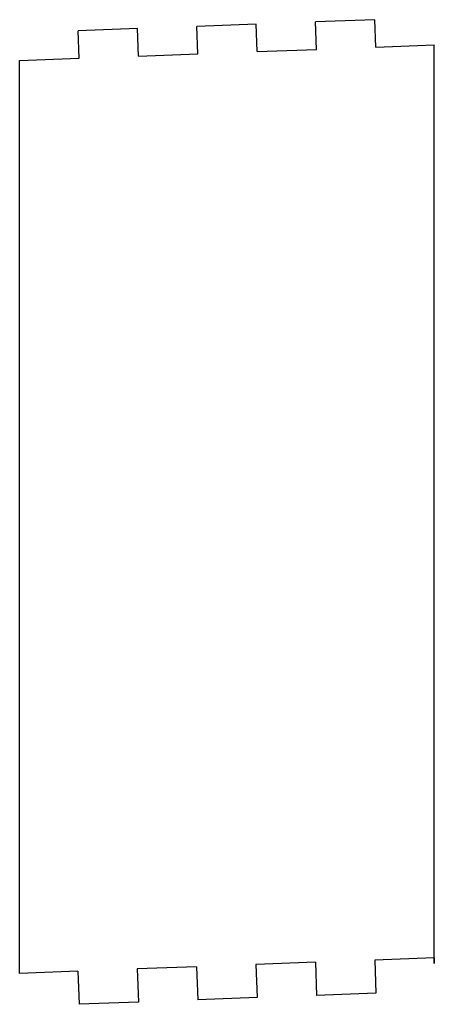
# Model space of a CAD drawing. Extents: x 196 to 245, y 23 to 140.
import ezdxf

# ---------------------------------------------------------------- set-up
doc = ezdxf.new("R2010")
doc.units = 0
doc.layers.add('VISIBLE', color=7, linetype='CONTINUOUS')

msp = doc.modelspace()

# ---------------------------------------------------------------- linework, layer by layer
at = {"layer": 'VISIBLE'}
for p, q in [((237.69, 139.83), (230.66, 139.57)), ((237.81, 136.58), (237.69, 139.83)), ((209.58, 138.78), (202.55, 138.51)), ((209.7, 135.53), (209.58, 138.78)), ((223.63, 139.3), (216.61, 139.04)), ((216.73, 135.79), (216.61, 139.04)), ((223.76, 136.06), (223.63, 139.3)), ((230.78, 136.32), (230.66, 139.57)), ((202.67, 135.27), (202.55, 138.51)), ((237.81, 136.58), (244.72, 136.84)), ((244.72, 28.14), (244.72, 136.84)), ((195.64, 135), (202.67, 135.27)), ((209.7, 135.53), (216.73, 135.79)), ((223.76, 136.06), (230.78, 136.32)), ((195.64, 26.97), (195.64, 135)), ((230.64, 28.28), (223.61, 28.02)), ((223.61, 28.02), (223.76, 24.1)), ((230.64, 28.28), (230.78, 24.36)), ((244.69, 28.81), (237.67, 28.55)), ((237.67, 28.55), (237.81, 24.63)), ((244.69, 28.81), (244.72, 28.14)), ((202.53, 27.23), (195.64, 26.97)), ((202.53, 27.23), (202.67, 23.31)), ((216.58, 27.76), (209.55, 27.49)), ((209.55, 27.49), (209.7, 23.57)), ((216.58, 27.76), (216.73, 23.84)), ((237.81, 24.63), (230.78, 24.36)), ((209.7, 23.57), (202.67, 23.31)), ((223.76, 24.1), (216.73, 23.84))]:
    msp.add_line(p, q, dxfattribs=at)

doc.saveas('drawing.dxf')
